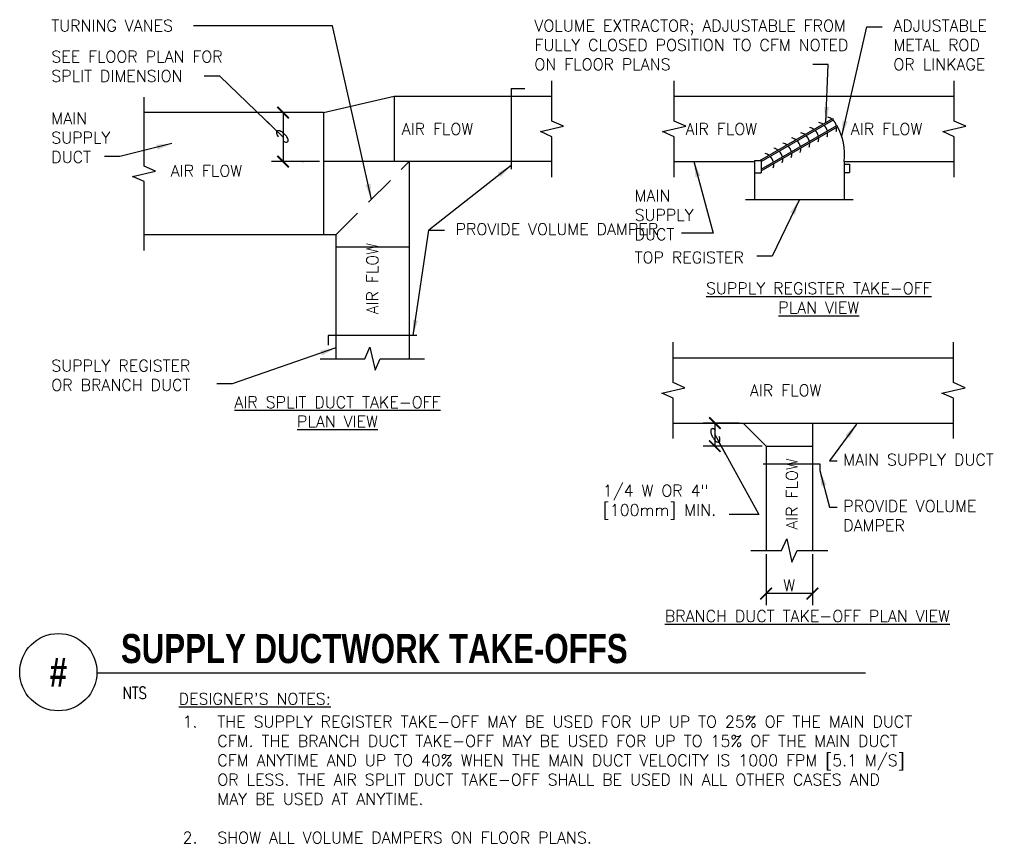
# Model space of a CAD drawing. Header units: inches. Extents: x -0.13 to 7.83, y -0.29 to 6.22.
import ezdxf
from ezdxf.enums import TextEntityAlignment as Align

# ---------------------------------------------------------------- set-up
doc = ezdxf.new("R2010")
doc.units = ezdxf.units.IN
doc.header["$MEASUREMENT"] = 0
doc.header["$PDSIZE"] = -1
doc.linetypes.add('HIDDEN', pattern=[0.375, 0.25, -0.125])
doc.layers.get('Defpoints').update_dxf_attribs({"color": 2})
for name, color, linetype in [('M-DETL-DIMS', 2, 'Continuous'), ('M-DETL-HEVY', 5, 'Continuous'), ('M-DETL-MEDM', 4, 'Continuous'), ('M-DETL-TEXT', 2, 'Continuous')]:
    doc.layers.add(name, color=color, linetype=linetype)
doc.styles.add('BOLD', font='bold.shx', dxfattribs={"width": 0.9})
doc.styles.add('Romans', font='romans.shx')
doc.dimstyles.new('VA-Dims', dxfattribs={"dimtxt": 0.09375, "dimasz": 0.09375, "dimexe": 0.09375, "dimexo": 0.03125, "dimgap": 0.02, "dimtad": 1, "dimdec": 5, "dimzin": 0, "dimdsep": 46, "dimlunit": 4, "dimtxsty": 'Romans', "dimblk": 'ARCHTICK', "dimcen": 0.09375, "dimclrd": 256, "dimclre": 256, "dimclrt": 256, "dimadec": 0, "dimazin": 0, "dimtfac": 1, "dimtdec": 5, "dimtofl": 0, "dimtmove": 0, "dimatfit": 3, "dimfxl": 1, "dimfrac": 2, "dimtolj": 1, "dimtzin": 0, "dimlwd": -1, "dimlwe": -1, "dimarcsym": 0})
doc.dimstyles.new('VA-Lead', dxfattribs={"dimtxt": 0.09375, "dimasz": 0.125, "dimexe": 0.125, "dimexo": 0.03125, "dimgap": 0.02, "dimtad": 1, "dimdec": 5, "dimzin": 0, "dimdsep": 46, "dimlunit": 4, "dimtxsty": 'Romans', "dimcen": 0.125, "dimclrd": 256, "dimclre": 256, "dimclrt": 256, "dimadec": 0, "dimazin": 0, "dimtfac": 1, "dimtdec": 5, "dimtofl": 0, "dimtmove": 0, "dimatfit": 3, "dimfxl": 1, "dimfrac": 2, "dimtolj": 1, "dimtzin": 0, "dimlwd": -1, "dimlwe": -1, "dimarcsym": 0})
doc.dimstyles.new('VA-Loop', dxfattribs={"dimtxt": 0.09375, "dimasz": 0.18, "dimexe": 0.125, "dimexo": 0.0625, "dimgap": 0.09, "dimtad": 0, "dimtih": 1, "dimtoh": 1, "dimdec": 4, "dimzin": 0, "dimdsep": 46, "dimtxsty": 'Romans', "dimcen": 0.09, "dimclrd": 256, "dimclre": 256, "dimclrt": 256, "dimadec": 0, "dimazin": 0, "dimtfac": 1, "dimtdec": 4, "dimtofl": 0, "dimtmove": 0, "dimatfit": 3, "dimldrblk": 'dimloop1', "dimfxl": 1, "dimtolj": 1, "dimtzin": 0, "dimlwd": -1, "dimlwe": -1, "dimarcsym": 0})

# ---------------------------------------------------------------- blocks, each defined once
blk = doc.blocks.new('_ArchTick')
at = {"color": 0, "linetype": 'ByBlock', "const_width": 0.15}
blk.add_lwpolyline([(-0.5, -0.5), (0.5, 0.5)], dxfattribs=at)
blk = doc.blocks.new('*D4')
at = {"layer": 'Defpoints', "color": 0}
for p in [(2.327, 5.469), (1.9998, 5.073), (2.327, 5.073)]:
    blk.add_point(p, dxfattribs=at)
at = {"layer": 'M-DETL-DIMS'}
for p, q in [((2.2957, 5.469), (1.9061, 5.469)), ((1.9998, 5.469), (1.9998, 5.073)), ((2.2957, 5.073), (1.9061, 5.073))]:
    blk.add_line(p, q, dxfattribs=at)
at = {"layer": 'M-DETL-DIMS', "xscale": 0.09375, "yscale": 0.09375, "zscale": 0.09375}
for p, rotation in [((1.9998, 5.469), 90), ((1.9998, 5.073), 270)]:
    blk.add_blockref('_ArchTick', p, dxfattribs=dict(at, rotation=rotation))
blk = doc.blocks.new('dimloop1')
blk.add_line((-0.383, 0), (-1, 0))
blk.add_lwpolyline([(0.15, -0.121, 0.038212), (0.207, -0.1, 0.102096), (0.278, -0.047, 0.184921), (0.296, 0, 0.184921), (0.278, 0.047, 0.102096), (0.207, 0.099, 0.060952), (0.115, 0.129, 0.047258), (-0.008, 0.14), (-0.078, 0.14, 0.047258), (-0.202, 0.129, 0.060952), (-0.294, 0.099, 0.102096), (-0.365, 0.047, 0.184921), (-0.383, 0, 0.184921), (-0.365, -0.047, 0.102096), (-0.294, -0.1, 0.060952), (-0.202, -0.129, 0.011023), (-0.173, -0.134, 0.047258)], format="xyb")
blk = doc.blocks.new('*D5')
at = {"layer": 'Defpoints', "color": 0}
for p in [(5.7205, 2.9577), (5.4928, 2.7707), (5.9075, 2.7707)]:
    blk.add_point(p, dxfattribs=at)
at = {"layer": 'M-DETL-DIMS'}
for p, q in [((5.6892, 2.9577), (5.399, 2.9577)), ((5.4928, 2.9577), (5.4928, 2.7707)), ((5.8762, 2.7707), (5.399, 2.7707))]:
    blk.add_line(p, q, dxfattribs=at)
at = {"layer": 'M-DETL-DIMS', "xscale": 0.09375, "yscale": 0.09375, "zscale": 0.09375}
for p, rotation in [((5.4928, 2.9577), 90), ((5.4928, 2.7707), 270)]:
    blk.add_blockref('_ArchTick', p, dxfattribs=dict(at, rotation=rotation))
blk = doc.blocks.new('*D6')
at = {"layer": 'Defpoints', "color": 0}
for p in [(5.907, 1.927), (6.282, 1.927), (5.907, 1.5778)]:
    blk.add_point(p, dxfattribs=at)
at = {"layer": 'M-DETL-DIMS'}
for p, q in [((5.907, 1.8958), (5.907, 1.484)), ((6.282, 1.8958), (6.282, 1.484)), ((6.282, 1.5778), (5.907, 1.5778))]:
    blk.add_line(p, q, dxfattribs=at)
at = {"layer": 'M-DETL-DIMS', "xscale": 0.09375, "yscale": 0.09375, "zscale": 0.09375, "rotation": 180}
blk.add_blockref('_ArchTick', (5.907, 1.5778), dxfattribs=at)
at = {"layer": 'M-DETL-DIMS', "xscale": 0.09375, "yscale": 0.09375, "zscale": 0.09375}
blk.add_blockref('_ArchTick', (6.282, 1.5778), dxfattribs=at)
at = {"layer": 'M-DETL-DIMS', "insert": (6.0945, 1.6446), "char_height": 0.09375, "attachment_point": 5, "style": 'Romans'}
blk.add_mtext('\\A1;W', dxfattribs=at)

msp = doc.modelspace()

# ---------------------------------------------------------------- linework, layer by layer
at = {"layer": 'M-DETL-HEVY', "linetype": 'Continuous'}
for p, q in [((3.845, 5.663481), (3.845, 5.010481)), ((3.845, 5.663481), (3.955532, 5.663481)), ((2.327, 5.468981), (2.899, 5.600981)), ((2.899, 5.600981), (4.175, 5.600981)), ((2.899, 5.600981), (2.899, 5.072981)), ((5.163658, 5.600981), (7.429658, 5.600981)), ((2.327, 5.468981), (0.875, 5.468981)), ((2.327, 5.468981), (2.327, 4.478981)), ((4.175, 5.072981), (2.327, 5.072981)), ((3.02, 5.072981), (3.02, 3.477981)), ((5.163658, 5.072981), (5.812658, 5.072981)), ((5.812658, 5.080984), (5.812658, 4.764981)), ((6.538658, 5.072981), (7.429658, 5.072981)), ((6.538658, 5.072981), (6.538658, 4.764981)), ((5.741298, 4.764981), (6.611019, 4.764981)), ((2.426, 4.478981), (0.875, 4.478981)), ((2.426, 4.478981), (2.426, 3.477981)), ((3.02, 4.379981), (2.426, 4.379981)), ((3.0825, 3.664981), (2.3635, 3.664981)), ((2.3635, 3.664981), (2.3635, 3.58661)), ((5.156465, 3.485672), (7.422465, 3.485672)), ((5.156465, 2.957672), (7.422465, 2.957672)), ((5.720465, 2.957672), (5.907465, 2.770672)), ((6.281465, 2.957672), (6.281465, 1.927036)), ((5.907465, 2.770672), (5.907465, 1.927036)), ((5.907465, 2.770672), (6.281465, 2.770672)), ((5.883621, 2.627672), (6.34216, 2.627672)), ((6.34216, 2.627672), (6.34216, 2.573513))]:
    msp.add_line(p, q, dxfattribs=at)
at = {"layer": 'M-DETL-MEDM', "linetype": 'Continuous'}
for p, q in [((5.856658, 5.080984), (6.446011, 5.421247)), ((6.451511, 5.411721), (6.446011, 5.421247)), ((5.867658, 5.074633), (6.451511, 5.411721)), ((5.867658, 5.011125), (6.479011, 5.36409)), ((5.867658, 4.998423), (6.484511, 5.354563)), ((6.484511, 5.354563), (6.479011, 5.36409)), ((5.812658, 5.080984), (5.867658, 5.080984)), ((5.867658, 5.080984), (5.867658, 4.981984)), ((6.538658, 5.050981), (6.582658, 5.050981)), ((6.582658, 5.050981), (6.582658, 4.984981)), ((5.812658, 4.981984), (5.867658, 4.981984)), ((6.538658, 4.984981), (6.582658, 4.984981))]:
    msp.add_line(p, q, dxfattribs=at)
at = {"layer": 'M-DETL-MEDM', "linetype": 'HIDDEN'}
msp.add_line((2.426, 4.478981), (3.02, 5.072981), dxfattribs=at)
at = {"layer": 'M-DETL-MEDM', "linetype": 'Continuous'}
for centre, radius, start, end in [((6.385055, 5.341598), 0.092614, 54.5636861, 76.5123333), ((6.23978, 5.257723), 0.092614, 54.5636861, 76.5123333), ((6.312417, 5.299661), 0.092614, 54.5636861, 76.5123333), ((6.312417, 5.299661), 0.092614, 12.7265917, 47.2734111), ((6.385055, 5.341598), 0.092614, 12.7265917, 47.2734111), ((6.385055, 5.341598), 0.092614, 343.4876667, 5.4363139), ((6.090877, 5.132897), 0.451772, 352.3786417, 30.7801444), ((6.094504, 5.173848), 0.092614, 54.5636861, 76.5123333), ((6.167142, 5.215786), 0.092614, 54.5636861, 76.5123333), ((6.167142, 5.215786), 0.092614, 12.7265917, 47.2734111), ((6.23978, 5.257723), 0.092614, 12.7265917, 47.2734111), ((6.23978, 5.257723), 0.092614, 343.4876667, 5.4363139), ((6.312417, 5.299661), 0.092614, 343.4876667, 5.4363139), ((5.949228, 5.089973), 0.092614, 54.5636861, 76.5123333), ((6.021866, 5.131911), 0.092614, 54.5636861, 76.5123333), ((6.021866, 5.131911), 0.092614, 12.7265917, 47.2734111), ((6.094504, 5.173848), 0.092614, 12.7265917, 47.2734111), ((6.094504, 5.173848), 0.092614, 343.4876667, 5.4363139), ((6.167142, 5.215786), 0.092614, 343.4876667, 5.4363139), ((5.87659, 5.048036), 0.092614, 54.5636861, 76.5123333), ((5.87659, 5.048036), 0.092614, 12.7265917, 47.2734111), ((5.949228, 5.089973), 0.092614, 12.7265917, 47.2734111), ((5.949228, 5.089973), 0.092614, 343.4876667, 5.4363139), ((6.021866, 5.131911), 0.092614, 343.4876667, 5.4363139), ((5.87659, 5.048036), 0.092614, 343.4876667, 5.4363139)]:
    msp.add_arc(centre, radius, start, end, dxfattribs=at)
at = {"layer": 'M-DETL-TEXT'}
msp.add_line((0.494183, 0.937321), (6.711034, 0.937321), dxfattribs=at)
for points in [[(4.175, 4.947981), (4.175, 5.273989), (4.081299, 5.315983), (4.268701, 5.357978), (4.175, 5.399973), (4.175, 5.725981)], [(5.163658, 4.947981), (5.163658, 5.273989), (5.069957, 5.315983), (5.257359, 5.357978), (5.163658, 5.399973), (5.163658, 5.725981)], [(7.429658, 4.947981), (7.429658, 5.273989), (7.335957, 5.315983), (7.523359, 5.357978), (7.429658, 5.399973), (7.429658, 5.725981)], [(0.875, 4.353981), (0.875, 4.910989), (0.781299, 4.952983), (0.968701, 4.994978), (0.875, 5.036973), (0.875, 5.593981)], [(5.156465, 2.832672), (5.156465, 3.15868), (5.062764, 3.200675), (5.250166, 3.242669), (5.156465, 3.284664), (5.156465, 3.610672)], [(7.422465, 2.832672), (7.422465, 3.15868), (7.328764, 3.200675), (7.516166, 3.242669), (7.422465, 3.284664), (7.422465, 3.610672)], [(2.301, 3.477981), (2.660008, 3.477981), (2.702003, 3.571682), (2.743997, 3.38428), (2.785992, 3.477981), (3.145, 3.477981)], [(5.782465, 1.927036), (6.031473, 1.927036), (6.073468, 2.020737), (6.115463, 1.833336), (6.157457, 1.927036), (6.406465, 1.927036)]]:
    msp.add_lwpolyline(points, dxfattribs=at)
for points in [[(3.617736, 5.336981, 0, 0.046875, 0), (3.477111, 5.336981, 0, 0, 0), (3.021379, 5.336981, 0, 0, 0)], [(5.91329, 5.336981, 0, 0.046875, 0), (5.772665, 5.336981, 0, 0, 0), (5.316933, 5.336981, 0, 0, 0)], [(7.250235, 5.336981, 0, 0.046875, 0), (7.10961, 5.336981, 0, 0, 0), (6.653878, 5.336981, 0, 0, 0)], [(1.748354, 4.997997, 0, 0.046875, 0), (1.607729, 4.997997, 0, 0, 0), (1.151997, 4.997997, 0, 0, 0)], [(2.722744, 3.756996, 0, 0.046875, 0), (2.722744, 3.897621, 0, 0, 0), (2.722744, 4.353353, 0, 0, 0)], [(6.433685, 3.221672, 0, 0.046875, 0), (6.29306, 3.221672, 0, 0, 0), (5.837328, 3.221672, 0, 0, 0)], [(6.115202, 2.015248, 0, 0.046875, 0), (6.115202, 2.155873, 0, 0, 0), (6.115202, 2.611605, 0, 0, 0)]]:
    msp.add_lwpolyline(points, format="xyseb", dxfattribs=at)
msp.add_circle((0.181683, 0.942242), 0.312539, dxfattribs=at)
msp.add_point((2.158774, 5.072981), dxfattribs=at)

# ---------------------------------------------------------------- texts
at = {"layer": 'M-DETL-TEXT', "width": 0.8}
for s, height, style, p in [('SUPPLY DUCTWORK TAKE-OFFS', 0.23622047, 'BOLD', (0.687849, 1.015414)), ('NTS', 0.0984252, 'Romans', (0.701755, 0.725604))]:
    msp.add_text(s, height=height, dxfattribs=dict(at, style=style)).set_placement(p)
at = {"layer": 'M-DETL-TEXT', "style": 'BOLD', "width": 0.8}
msp.add_text('#', height=0.23622, dxfattribs=at).set_placement((0.181683, 0.942242), align=Align.MIDDLE)
at = {"layer": 'M-DETL-TEXT', "char_height": 0.09375, "style": 'Romans'}
for s, insert, width, attachment_point in [('TURNING VANES', (0.125, 6.218981), 1.24804647, 1), ('VOLUME EXTRACTOR; ADJUSTABLE FROM FULLY CLOSED POSITION TO CFM NOTED ON FLOOR PLANS', (4.033289, 6.218981), 2.78034521, 1), ('ADJUSTABLE METAL ROD OR LINKAGE', (6.937043, 6.218981), 0.98608901, 1), ('SEE FLOOR PLAN FOR SPLIT DIMENSION', (0.125, 5.968981), 1.63369367, 1), ('MAIN SUPPLY DUCT', (0.125, 5.468981), 0.83169643, 1), ('AIR FLOW', (3.249245, 5.336981), 0.58660714, 5), ('AIR FLOW', (5.544799, 5.336981), 0.58660714, 5), ('AIR FLOW', (6.881744, 5.336981), 0.58660714, 5), ('AIR FLOW', (1.379863, 4.997997), 0.58660714, 5), ('MAIN SUPPLY DUCT', (4.843305, 4.843981), 0.64780568, 1), ('PROVIDE VOLUME DAMPER', (3.395, 4.572981), 1.5652026, 1), ('TOP REGISTER', (4.843305, 4.343981), 3.93565695, 1), ('{\\LSUPPLY REGISTER TAKE-OFF PLAN VIEW}', (6.333481, 4.09494), 2.1738976, 2), ('SUPPLY REGISTER OR BRANCH DUCT', (0.125, 3.468981), 1.42878296, 1), ('AIR FLOW', (6.065194, 3.221672), 0.58660714, 5), ('{\\LAIR SPLIT DUCT TAKE-OFF PLAN VIEW}', (2.439873, 3.17304), 2.1738976, 2), ('MAIN SUPPLY DUCT', (6.531465, 2.707672), 1.23608901, 1), ('1/4 W OR 4" [100mm] MIN.', (4.586112, 2.457672), 1.63369367, 1), ('PROVIDE VOLUME DAMPER ', (6.531465, 2.332672), 1.23608901, 1), ('{\\LBRANCH DUCT TAKE-OFF PLAN VIEW}', (6.241262, 1.44262), 2.78976608, 2), ("{\\LDESIGNER'S NOTES:}", (1.155249, 0.773398), 3.10992316, 1), ('\\P\\P\\pi-0.28125,l0.28125,t0.28125;1.^ITHE SUPPLY REGISTER TAKE-OFF MAY BE USED FOR UP UP TO 25% OF THE MAIN DUCT CFM. THE BRANCH DUCT TAKE-OFF MAY BE USED FOR UP TO 15% OF THE MAIN DUCT CFM ANYTIME AND UP TO 40% WHEN THE MAIN DUCT VELOCITY IS 1000 FPM [5.1 M/S] OR LESS. THE AIR SPLIT DUCT TAKE-OFF SHALL BE USED IN ALL OTHER CASES AND MAY BE USED AT ANYTIME.\\P\\pi0,l0,tz;\\P\\pi-0.28125,l0.28125,t0.28125;2.^ISHOW ALL VOLUME DAMPERS ON FLOOR PLANS.', (1.18651, 0.90096), 6.430422, 1)]:
    msp.add_mtext(s, dxfattribs=dict(at, insert=insert, width=width, attachment_point=attachment_point))
at = {"layer": 'M-DETL-TEXT', "char_height": 0.09375, "width": 0.58660714, "attachment_point": 5, "rotation": 90, "style": 'Romans'}
for insert in [(2.722744, 4.125487), (6.115202, 2.383739)]:
    msp.add_mtext('AIR FLOW', dxfattribs=dict(at, insert=insert))

# ---------------------------------------------------------------- dimensions: what is measured, and where the dimension line sits
at = {"layer": 'M-DETL-DIMS'}
for base, p1, p2, picture, middle in [((1.999829, 5.072981), (2.327, 5.468981), (2.327, 5.072981), '*D4', (1.999829, 5.270981)), ((5.492753, 2.770672), (5.720465, 2.957672), (5.907465, 2.770672), '*D5', (5.492753, 2.864172))]:
    dim = msp.add_linear_dim(base=base, p1=p1, p2=p2, angle=90, text=' ', dimstyle='VA-Dims', override={"dimpost": '\\X'}, dxfattribs=at)
    dim.commit()
    dim.dimension.update_dxf_attribs({"geometry": picture, "text_midpoint": middle})
dim = msp.add_linear_dim(base=(5.906969, 1.577763), p1=(6.281961, 1.927036), p2=(5.906969, 1.927036), text='W', dimstyle='VA-Dims', override={"dimpost": '\\X'}, dxfattribs=at)
dim.commit()
dim.dimension.update_dxf_attribs({"geometry": '*D6', "text_midpoint": (6.094465, 1.644638)})

# ---------------------------------------------------------------- leaders
at = {"layer": 'M-DETL-TEXT'}
for points, dimstyle in [([(2.713689, 4.766669), (2.400747, 6.171496), (1.275747, 6.171496)], 'VA-Lead'), ([(6.518424, 5.278848), (6.721918, 6.16346), (6.846918, 6.16346)], 'VA-Lead'), ([(6.391406, 5.389721), (6.410083, 5.858581), (6.285083, 5.858581)], 'VA-Lead'), ([(1.999829, 5.270981), (1.487465, 5.763671), (1.362465, 5.763671)], 'VA-Loop'), ([(1.101, 5.218981), (0.678926, 5.113371), (0.553926, 5.113371)], 'VA-Lead'), ([(3.845, 5.041731), (3.179875, 4.51746), (3.304875, 4.51746)], 'VA-Lead'), ([(5.323497, 5.072981), (5.479977, 4.492803), (5.22143, 4.492803)], 'VA-Lead'), ([(6.176158, 4.764981), (5.95724, 4.30875), (5.83224, 4.30875)], 'VA-Lead'), ([(3.05125, 3.664981), (3.179875, 4.51746), (3.304875, 4.51746)], 'VA-Lead'), ([(2.426, 3.565527), (1.587959, 3.27457), (1.462959, 3.27457)], 'VA-Lead'), ([(6.639446, 2.948513), (6.420305, 2.652151), (6.482805, 2.652151)], 'VA-Lead'), ([(5.492753, 2.864172), (5.848929, 2.218249), (5.607813, 2.218249)], 'VA-Loop'), ([(6.34216, 2.573513), (6.420305, 2.277151), (6.482805, 2.277151)], 'VA-Lead')]:
    msp.add_leader(points, dimstyle=dimstyle, override={"dimtad": 0}, dxfattribs=at)

doc.saveas('drawing.dxf')
